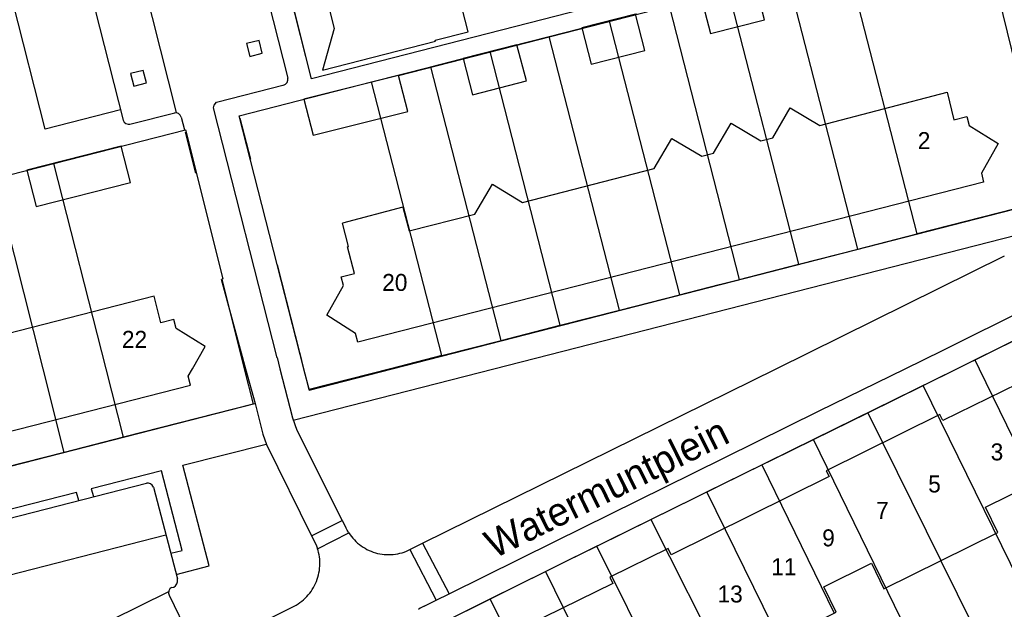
# Model space of a CAD drawing. Extents: x 123992 to 125854, y 449108 to 451911.
# Tile 115 of 175: x 125484 to 125571, y 450479 to 450531. Entities that reach past the tile are written whole.
import ezdxf
from ezdxf.enums import TextEntityAlignment as Align

# ---------------------------------------------------------------- set-up
doc = ezdxf.new("R2010")
doc.units = 0
for name, color, linetype in [('DEFAULT_113', 2, 'CONTINUOUS'), ('DEFAULT_117', 3, 'CONTINUOUS'), ('DEFAULT_21', 8, 'CONTINUOUS'), ('DEFAULT_4', 1, 'CONTINUOUS'), ('DEFAULT_5', 1, 'CONTINUOUS'), ('DEFAULT_79', 9, 'CONTINUOUS'), ('DEFAULT_99', 9, 'CONTINUOUS')]:
    doc.layers.add(name, color=color, linetype=linetype)

msp = doc.modelspace()

# ---------------------------------------------------------------- linework, layer by layer
at = {"layer": 'DEFAULT_21'}
for points in [[(125557.192, 450536.077), (125569.058, 450539.112), (125574.837, 450515.559), (125574.937, 450514.855), (125563.405, 450511.906)], [(125533.542, 450538.041), (125535.064, 450532.062), (125509.878, 450525.608), (125508.364, 450531.569)], [(125563.405, 450511.906), (125557.192, 450536.077)], [(125558.163, 450510.566), (125551.95, 450534.736)], [(125552.941, 450509.231), (125546.728, 450533.4)], [(125547.709, 450507.893), (125541.498, 450532.062)], [(125536.188, 450530.703), (125538.653, 450531.334)], [(125530.879, 450529.345), (125536.188, 450530.703)], [(125536.188, 450530.703), (125542.4, 450506.535)], [(125525.648, 450528.007), (125530.879, 450529.345)], [(125537.091, 450505.177), (125530.879, 450529.345)], [(125520.406, 450526.666), (125525.648, 450528.007)], [(125531.859, 450503.839), (125525.648, 450528.007)], [(125515.175, 450525.328), (125520.406, 450526.666)], [(125526.618, 450502.499), (125520.406, 450526.666)], [(125509.19, 450500), (125503.466, 450522.333), (125515.175, 450525.328)], [(125521.386, 450501.161), (125515.175, 450525.328)], [(125487.109, 450518.134), (125498.724, 450521.103), (125502.025, 450507.944), (125501.938, 450507.922), (125503.924, 450500)], [(125481.877, 450516.797), (125487.109, 450518.134)], [(125491.718, 450500), (125487.109, 450518.134)], [(125486.146, 450500), (125481.877, 450516.797)], [(125558.163, 450510.566), (125563.405, 450511.906)], [(125552.941, 450509.231), (125558.163, 450510.566)], [(125547.709, 450507.893), (125552.941, 450509.231)], [(125545.924, 450507.436), (125547.709, 450507.893)], [(125542.4, 450506.535), (125545.924, 450507.436)], [(125537.091, 450505.177), (125542.4, 450506.535)], [(125531.859, 450503.839), (125537.091, 450505.177)], [(125526.618, 450502.499), (125531.859, 450503.839)], [(125568.508, 450500.791), (125575.232, 450504.101)], [(125521.386, 450501.161), (125526.618, 450502.499)], [(125521.386, 450501.161), (125516.845, 450500)], [(125566.902, 450500), (125568.508, 450500.791)], [(125568.508, 450500.791), (125568.894, 450500)], [(125488.022, 450492.616), (125486.146, 450500)], [(125493.255, 450493.951), (125491.718, 450500)], [(125503.924, 450500), (125504.708, 450496.873)], [(125509.661, 450498.163), (125509.19, 450500)], [(125516.845, 450500), (125509.661, 450498.163)], [(125563.923, 450498.533), (125566.902, 450500)], [(125568.894, 450500), (125574.898, 450487.683)], [(125559.026, 450496.118), (125563.923, 450498.533)], [(125574.74, 450476.506), (125563.923, 450498.533)], [(125504.708, 450496.873), (125493.255, 450493.951)], [(125554.229, 450493.753), (125559.026, 450496.118)], [(125559.026, 450496.118), (125565.496, 450483.058)], [(125493.255, 450493.951), (125488.022, 450492.616)], [(125550.538, 450491.938), (125554.229, 450493.753)], [(125564.998, 450471.739), (125554.229, 450493.753)], [(125488.022, 450492.616), (125482.79, 450491.281)], [(125544.82, 450489.129), (125549.682, 450491.518)], [(125549.682, 450491.518), (125550.538, 450491.938)], [(125549.682, 450491.518), (125552.013, 450486.744)], [(125539.855, 450486.684), (125543.748, 450488.602), (125544.82, 450489.129)], [(125555.608, 450467.144), (125544.82, 450489.129)], [(125535.101, 450484.341), (125539.855, 450486.684)], [(125539.855, 450486.684), (125546.431, 450473.68)], [(125552.013, 450486.744), (125556.075, 450478.424)], [(125530.537, 450482.087), (125532.372, 450482.996), (125535.101, 450484.341)], [(125545.98, 450462.418), (125535.101, 450484.341)], [(125569.899, 450474.136), (125565.496, 450483.058)], [(125525.67, 450479.676), (125530.537, 450482.087)], [(125530.537, 450482.087), (125536.982, 450469.032)], [(125520.589, 450477.16), (125525.67, 450479.676)], [(125532.128, 450466.644), (125525.67, 450479.676)]]:
    msp.add_lwpolyline(points, dxfattribs=at)
at = {"layer": 'DEFAULT_4'}
for points in [[(125518.167, 450539.327), (125513.014, 450559.505), (125514.605, 450562.135), (125511.942, 450563.679), (125511.701, 450564.617), (125501.71, 450562.067), (125504.409, 450559.309), (125511.865, 450530.05), (125510.834, 450526.361), (125520.824, 450528.928)], [(125520.804, 450529.005), (125523.71, 450529.755), (125521.059, 450540.071), (125518.167, 450539.327)], [(125520.824, 450528.928), (125520.804, 450529.005)], [(125518.373, 450522.711), (125517.557, 450525.911), (125509.194, 450523.811), (125510.007, 450520.616), (125518.373, 450522.711)], [(125518.513, 450512.175), (125524.308, 450513.656), (125525.864, 450516.297), (125528.516, 450514.696), (125540.156, 450517.68), (125541.727, 450520.327), (125544.37, 450518.773), (125545.409, 450519.048), (125546.958, 450521.693), (125549.59, 450520.132), (125550.641, 450520.405), (125552.182, 450523.056), (125554.809, 450521.492), (125566.052, 450524.426), (125566.638, 450521.972), (125567.799, 450522.274), (125568.004, 450521.491), (125570.55, 450519.889)], [(125570.55, 450519.889), (125569.079, 450517.263), (125569.255, 450516.489), (125513.976, 450502.353), (125513.762, 450503.106), (125511.216, 450504.718), (125512.685, 450507.34), (125512.487, 450508.126), (125513.656, 450508.406), (125513.045, 450510.778), (125513.142, 450510.803)], [(125493.864, 450516.45), (125493.048, 450519.651), (125484.717, 450517.526), (125485.534, 450514.325), (125493.864, 450516.45)], [(125517.956, 450514.274), (125512.617, 450512.854)], [(125517.956, 450514.274), (125518.513, 450512.175)], [(125513.142, 450510.803), (125512.617, 450512.854)], [(125500.467, 450501.955), (125497.915, 450503.552), (125497.714, 450504.345), (125496.551, 450504.05), (125495.953, 450506.396), (125474.238, 450500.856), (125471.606, 450502.431), (125470.192, 450500)], [(125499.358, 450500), (125500.467, 450501.955)], [(125470.192, 450500), (125470.063, 450499.779), (125464.029, 450498.242), (125466.102, 450490.11), (125499.186, 450498.549), (125498.983, 450499.34), (125499.358, 450500)], [(125572.3, 450498.674), (125565.675, 450495.424)], [(125565.675, 450495.424), (125565.409, 450495.962), (125555.357, 450490.994), (125555.635, 450490.471), (125541.644, 450483.577)], [(125527.112, 450464.176), (125556.254, 450478.512), (125555.151, 450480.755), (125559.35, 450482.821), (125560.453, 450480.577), (125570.529, 450485.534), (125569.426, 450487.777), (125573.616, 450489.838), (125574.719, 450487.595), (125581.565, 450490.963)], [(125541.644, 450483.577), (125541.378, 450484.115), (125536.248, 450481.581), (125536.515, 450481.048), (125527.429, 450476.579)]]:
    msp.add_lwpolyline(points, dxfattribs=at)
at = {"layer": 'DEFAULT_5'}
for points in [[(125549.913, 450530.811), (125549.085, 450534.011), (125544.318, 450532.793), (125545.145, 450529.605), (125549.913, 450530.811)], [(125539.334, 450528.11), (125538.511, 450531.317), (125533.765, 450530.102), (125534.581, 450526.898), (125539.334, 450528.11)], [(125528.868, 450525.414), (125528.014, 450528.611), (125523.276, 450527.387), (125524.104, 450524.197), (125528.868, 450525.414)]]:
    msp.add_lwpolyline(points, dxfattribs=at)
at = {"layer": 'DEFAULT_79'}
for points in [[(125488.651, 450559.249), (125497.91, 450522.637)], [(125509.884, 450485.254), (125512.582, 450486.611)], [(125442.367, 450471.33), (125496.99, 450485.341)], [(125510.414, 450484.09), (125513.163, 450485.509)], [(125519.684, 450484.588), (125522.025, 450480.121)], [(125518.565, 450484.036), (125520.902, 450479.567)], [(125456.647, 450460.273), (125497.247, 450480.334)]]:
    msp.add_lwpolyline(points, dxfattribs=at)
at = {"layer": 'DEFAULT_99'}
for points in [[(125534.152, 450535.659), (125535.064, 450532.062), (125509.878, 450525.608), (125500.563, 450562.291), (125501.53, 450562.534)], [(125498.747, 450561.228), (125507.779, 450525.673)], [(125493.003, 450522.86), (125486.334, 450521.144), (125477.723, 450554.932), (125484.419, 450556.645)], [(125488.635, 450540.026), (125493.232, 450521.964)], [(125517.557, 450525.911), (125554.769, 450535.451)], [(125505.519, 450527.867), (125505.237, 450528.978), (125504.114, 450528.723), (125504.409, 450527.565), (125505.519, 450527.867)], [(125495.272, 450525.236), (125494.991, 450526.35), (125493.882, 450526.069), (125494.16, 450524.95), (125495.272, 450525.236)], [(125507.404, 450525.049), (125507.581, 450525.14), (125507.712, 450525.289), (125507.781, 450525.476), (125507.779, 450525.673)], [(125506.837, 450500.953), (125501.207, 450523.044), (125501.266, 450523.284), (125501.484, 450523.542), (125507.46, 450525.069)], [(125493.822, 450521.601), (125497.91, 450522.637)], [(125498.357, 450522.228), (125498.269, 450522.406), (125498.118, 450522.536), (125497.929, 450522.596), (125497.74, 450522.581)], [(125493.232, 450521.964), (125493.316, 450521.784), (125493.464, 450521.652), (125493.653, 450521.59), (125493.822, 450521.601)], [(125498.357, 450522.228), (125498.64, 450521.088)], [(125503.533, 450522.125), (125504.464, 450518.514)], [(125498.69, 450520.884), (125499.615, 450517.266)], [(125516.991, 450500), (125575.148, 450514.917)], [(125525.987, 450500), (125574.644, 450512.443)], [(125550.925, 450500), (125571.124, 450509.965)], [(125506.84, 450509.185), (125508.804, 450501.445)], [(125501.878, 450507.906), (125502.147, 450506.952), (125504.045, 450500)], [(125562.353, 450500), (125565.627, 450501.604), (125573.396, 450505.454)], [(125566.901, 450500), (125575.232, 450504.101)], [(125506.829, 450501.007), (125507.085, 450500)], [(125508.804, 450501.46), (125509.177, 450500)], [(125504.045, 450500), (125504.885, 450496.925), (125505.564, 450494.218), (125505.887, 450493.307), (125509.884, 450485.254)], [(125507.085, 450500), (125508.192, 450495.653), (125508.576, 450494.584), (125512.583, 450486.612)], [(125508.253, 450495.465), (125525.987, 450500)], [(125509.177, 450500), (125509.657, 450498.119), (125516.991, 450500)], [(125519.684, 450484.588), (125550.925, 450500)], [(125520.589, 450477.16), (125532.372, 450482.996), (125543.748, 450488.602), (125554.322, 450493.799), (125565.002, 450499.065), (125566.901, 450500)], [(125522.025, 450480.121), (125531.37, 450484.732), (125543.597, 450490.767), (125554.745, 450496.272), (125562.353, 450500)], [(125465.263, 450490.077), (125466.01, 450486.986), (125504.873, 450496.929)], [(125497.914, 450481.838), (125500.836, 450482.596), (125498.503, 450491.473), (125505.858, 450493.351)], [(125497.429, 450483.702), (125498.451, 450483.948), (125496.615, 450490.99), (125490.395, 450489.406), (125490.594, 450488.706)], [(125441.63, 450476.15), (125495.28, 450489.885)], [(125495.894, 450489.543), (125495.799, 450489.718), (125495.645, 450489.843), (125495.455, 450489.899), (125495.28, 450489.885)], [(125495.894, 450489.543), (125498.013, 450481.435)], [(125489.294, 450488.374), (125489.094, 450489.074), (125479.73, 450486.675), (125479.886, 450485.967)], [(125512.583, 450486.612), (125512.905, 450485.971)], [(125513.163, 450485.509), (125513.026, 450485.735), (125512.905, 450485.971)], [(125509.884, 450485.254), (125510.276, 450484.465)], [(125513.163, 450485.509), (125513.275, 450485.344), (125513.395, 450485.184), (125513.523, 450485.029), (125513.657, 450484.882), (125513.799, 450484.74), (125513.947, 450484.606), (125514.102, 450484.479), (125514.262, 450484.359), (125514.428, 450484.247), (125514.598, 450484.144), (125514.774, 450484.048), (125514.954, 450483.961), (125515.138, 450483.882), (125515.325, 450483.813), (125515.516, 450483.752), (125515.709, 450483.7), (125515.905, 450483.658), (125516.102, 450483.625), (125516.301, 450483.602), (125516.5, 450483.588), (125516.7, 450483.583), (125516.9, 450483.588), (125517.099, 450483.603), (125517.298, 450483.627), (125517.495, 450483.661), (125517.69, 450483.703), (125517.883, 450483.755), (125518.074, 450483.817), (125518.261, 450483.887), (125518.269, 450483.89)], [(125510.276, 450484.465), (125510.349, 450484.279), (125510.414, 450484.09)], [(125518.565, 450484.036), (125519.684, 450484.588)], [(125508.339, 450479.034), (125508.514, 450479.132), (125508.683, 450479.237), (125508.848, 450479.351), (125509.007, 450479.472), (125509.16, 450479.6), (125509.308, 450479.736), (125509.448, 450479.878), (125509.582, 450480.027), (125509.709, 450480.181), (125509.828, 450480.342), (125509.94, 450480.508), (125510.043, 450480.679), (125510.139, 450480.854), (125510.226, 450481.034), (125510.305, 450481.218), (125510.375, 450481.405), (125510.436, 450481.596), (125510.489, 450481.789), (125510.532, 450481.984), (125510.566, 450482.181), (125510.59, 450482.38), (125510.606, 450482.579), (125510.612, 450482.779), (125510.608, 450482.979), (125510.595, 450483.178), (125510.573, 450483.377), (125510.542, 450483.575), (125510.501, 450483.771), (125510.452, 450483.964), (125510.414, 450484.09)], [(125518.269, 450483.89), (125518.565, 450484.036)], [(125497.509, 450480.673), (125497.701, 450480.726), (125497.864, 450480.84), (125497.98, 450481.001), (125498.036, 450481.192), (125498.025, 450481.391), (125498.013, 450481.435)], [(125497.509, 450480.673), (125497.353, 450480.551), (125497.256, 450480.377), (125497.235, 450480.179), (125497.279, 450480.017)], [(125497.279, 450480.017), (125499.021, 450476.422)], [(125520.902, 450479.567), (125522.025, 450480.121)], [(125503.586, 450476.692), (125508.339, 450479.034)], [(125519.831, 450479.039), (125519.654, 450478.945), (125519.481, 450478.845), (125519.312, 450478.738)], [(125519.831, 450479.039), (125520.902, 450479.567)]]:
    msp.add_lwpolyline(points, dxfattribs=at)

# ---------------------------------------------------------------- texts
at = {"layer": 'DEFAULT_113'}
for s, p in [('2', (125564.008, 450520.147)), ('20', (125517.232, 450507.623)), ('22', (125494.227, 450502.595)), ('3', (125570.455, 450492.658)), ('5', (125564.93, 450489.826)), ('7', (125560.325, 450487.489)), ('9', (125555.565, 450485.067)), ('11', (125551.616, 450482.518)), ('13', (125546.87, 450480.11))]:
    msp.add_text(s, height=1.5, dxfattribs=at).set_placement(p, align=Align.MIDDLE_CENTER)
at = {"layer": 'DEFAULT_117'}
msp.add_text('Watermuntplein', height=2.5, rotation=26.28331, dxfattribs=at).set_placement((125535.942, 450489.496), align=Align.MIDDLE_CENTER)

doc.saveas('drawing.dxf')
